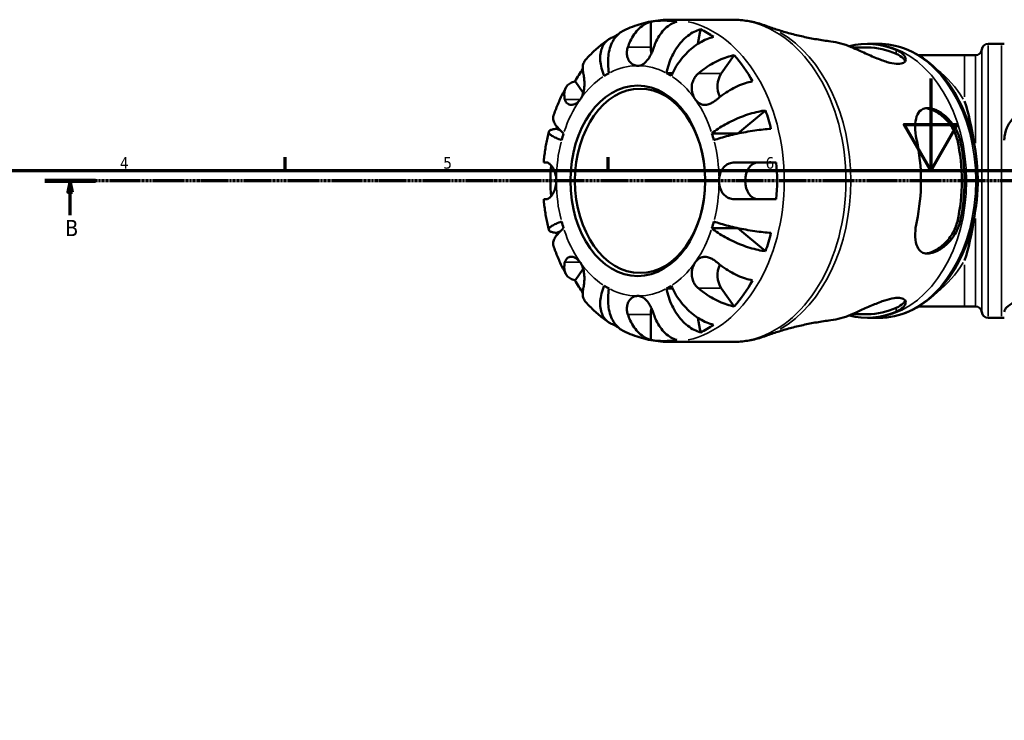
# Model space of a CAD drawing. Header units: millimetres. Extents: x 0 to 908, y 0 to 907.
# Tile 5 of 12: x 223 to 436, y 455 to 607. Entities that reach past the tile are written whole.
import ezdxf

# ---------------------------------------------------------------- set-up
doc = ezdxf.new("R2010")
doc.units = ezdxf.units.MM
doc.linetypes.add('CHAIN', pattern=[0.7087, 0.4724, -0.0591, 0.1181, -0.0591])
for name, color, linetype, lineweight in [('Border (ISO)', 7, 'Continuous', 70), ('Section Line (ISO)', 7, 'CHAIN', 70), ('Visible (ISO)', 7, 'Continuous', 50), ('Visible Narrow (ISO)', 7, 'Continuous', 35)]:
    doc.layers.add(name, color=color, linetype=linetype, lineweight=lineweight)
doc.styles.add('Label Text (ISO)', font='tahoma.ttf')
doc.styles.add('Note Text (ISO)', font='tahoma.ttf')

# ---------------------------------------------------------------- blocks, each defined once
blk = doc.blocks.new('Borders Default Border')
at = {"layer": 'Border (ISO)'}
for p, q in [((280.33, 574), (280.33, 576.9)), ((350.42, 574), (350.42, 576.9))]:
    blk.add_line(p, q, dxfattribs=at)
at = {"layer": 'Border (ISO)', "flags": 128}
for points in [[(420.5, 594), (420.5, 574), (414.73, 584), (426.27, 584), (420.5, 574)], [(20, 20), (20, 574), (821, 574), (821, 20), (20, 20)]]:
    blk.add_lwpolyline(points, dxfattribs=at)
at = {"layer": 'Border (ISO)', "color": 232, "true_color": 0xca0064, "char_height": 2.5, "attachment_point": 7, "style": 'Note Text (ISO)'}
for s, insert in [('4', (244.42, 574.4)), ('5', (314.64, 574.35)), ('6', (384.66, 574.35))]:
    blk.add_mtext(s, dxfattribs=dict(at, insert=insert))
blk = doc.blocks.new('2dTransSection0')
at = {"layer": 'Section Line (ISO)', "linetype": 'CHAIN'}
blk.add_line((655.22, 571.75), (228.07, 571.75), dxfattribs=at)
at = {"layer": 'Section Line (ISO)', "linetype": 'Continuous', "lineweight": 140}
blk.add_line((239.12, 571.75), (228.07, 571.75), dxfattribs=at)
at = {"layer": 'Section Line (ISO)', "linetype": 'Continuous'}
for p, q in [((233.6, 571.75), (233.1, 569.25)), ((233.6, 569.25), (233.6, 571.75)), ((234.1, 569.25), (233.6, 571.75)), ((233.1, 569.25), (234.1, 569.25)), ((233.6, 564.3), (233.6, 569.25))]:
    blk.add_line(p, q, dxfattribs=at)
at = {"layer": 'Section Line (ISO)', "linetype": 'Continuous', "flags": 128}
blk.add_lwpolyline([(234.1, 569.25), (233.6, 571.75), (233.1, 569.25), (234.1, 569.25)], dxfattribs=at)
at = {"layer": 'Section Line (ISO)'}
blk.add_solid([(234.1, 569.25), (233.6, 571.75), (233.1, 569.25), (234.1, 569.25)], dxfattribs=at)
at = {"layer": 'Section Line (ISO)', "insert": (232.53, 559.75), "char_height": 3.5, "attachment_point": 7, "style": 'Label Text (ISO)'}
blk.add_mtext('B', dxfattribs=at)

msp = doc.modelspace()

# ---------------------------------------------------------------- linework, layer by layer
at = {"layer": 'Visible (ISO)'}
for p, q in [((359.703, 600.747), (359.703, 606.314)), ((377.34, 606.747), (363.946, 606.747)), ((369.932, 601.489), (370.512, 604.664)), ((351.856, 602.669), (351.716, 603.003)), ((409.275, 601.497), (407.252, 601.497)), ((432.995, 601.497), (435.855, 601.497)), ((375.031, 595.081), (377.815, 599.018)), ((406.8, 600.697), (403.46, 600.697)), ((427.846, 599.047), (417.822, 599.047)), ((427.846, 599.047), (430.217, 599.047)), ((363.113, 595.138), (364.431, 595.138)), ((345.028, 590.844), (343.248, 593.361)), ((378.638, 582.048), (384.633, 587.042)), ((339.97, 582.772), (339.256, 583.033)), ((372.982, 582.048), (378.638, 582.048)), ((339.256, 560.46), (339.97, 560.721)), ((372.982, 561.446), (378.638, 561.446)), ((384.633, 556.452), (378.638, 561.446)), ((343.248, 550.132), (345.028, 552.65)), ((363.113, 548.356), (364.431, 548.356)), ((377.815, 544.476), (375.031, 548.412)), ((417.822, 544.447), (427.846, 544.447)), ((427.846, 544.447), (430.217, 544.447)), ((359.703, 537.18), (359.703, 542.747)), ((370.512, 538.83), (369.932, 542.004)), ((406.8, 542.797), (403.46, 542.797)), ((409.275, 541.997), (407.252, 541.997)), ((432.995, 541.997), (435.855, 541.997)), ((351.716, 540.49), (351.856, 540.825)), ((377.34, 536.747), (363.946, 536.747))]:
    msp.add_line(p, q, dxfattribs=at)
for centre, radius, start, end in [((432.995, 600.097), 1.4, 90, 172.81924), ((435.855, 767.553), 166.056, 270, 270.22082), ((430.217, 600.447), 1.4, 270, 352.81924), ((430.217, 543.047), 1.4, 7.18076, 90), ((432.995, 543.397), 1.4, 187.18076, 270), ((435.855, 375.94), 166.056, 89.77918, 90)]:
    msp.add_arc(centre, radius, start, end, dxfattribs=at)
for centre, major_axis, ratio, start_param, end_param in [((362.531, 571.747), (0, 34.798), 0.7071068, 6.1679814, 6.3983892), ((362.531, 571.747), (0, 34.798), 0.7071068, 0.4067527, 0.4550794), ((362.531, 571.747), (0, 34.798), 0.7071068, 5.8281059, 5.9528666), ((396.9, 571.747), (0, 30.397), 0.7071068, 5.9894746, 6.1945619), ((406.8, 571.747), (0, 29.751), 0.7071068, 5.982907, 6.4730093), ((362.531, 600.747), (0, 4), 0.7071068, 1.5707963, 1.9051913), ((362.531, 571.747), (0, -34.798), 0.7071068, 2.2409906, 2.4713984), ((406.8, 571.747), (0, 28.95), 0.7071068, 5.9743257, 6.2831853), ((362.531, 571.747), (0, 34.798), 0.7071068, 0.7978034, 0.9006021), ((356.874, 571.747), (0, 25), 0.7071068, 0.3606936, 0.4247045), ((356.874, 571.747), (0, 25), 0.7071068, 5.8584808, 5.9224917), ((377.031, 592.253), (0, 4), 0.7071068, 0.7853982, 2.180719), ((419.1, 571.747), (0, -27.3), 0.4142136, 1.8803967, 2.2572842), ((362.531, 571.747), (0, -34.798), 0.7071068, 1.9011151, 2.0258757), ((362.531, 571.747), (0, 34.798), 0.7071068, 1.2278555, 1.2404776), ((356.874, 571.747), (0, -25), 0.7071068, 4.2876844, 4.3516954), ((356.874, 571.747), (0, 25), 0.7071068, 5.0730826, 5.1370935), ((362.531, 571.747), (0, 25), 0.7071068, 5.1356423, 5.1370935), ((396.9, 571.747), (0, 30.397), 0.7071068, 4.4186783, 5.0060996), ((406.8, 571.747), (0, -28.95), 0.7071068, 1.2619368, 1.8796559), ((406.8, 571.747), (0, -29.751), 0.7071068, 1.270518, 1.8710746), ((383.037, 571.747), (0, -4), 0.7071068, 3.1415927, 6.2831853), ((362.531, 571.747), (0, -34.798), 0.7071068, 1.4555924, 1.6860003), ((362.531, 571.747), (0, 34.798), 0.7071068, 1.4737379, 1.6678548), ((356.874, 571.747), (0, -25), 0.7071068, 5.0730826, 5.1370935), ((356.874, 571.747), (0, 25), 0.7071068, 4.2876844, 4.3516954), ((419.1, 571.747), (0, -27.3), 0.4142136, 0.8843085, 1.2611959), ((362.531, 571.747), (0, 34.798), 0.7071068, 1.9011151, 1.9137372), ((362.531, 571.747), (0, 25), 0.7071068, 4.2876844, 4.2891357), ((362.531, 571.747), (0, -34.798), 0.7071068, 1.1157169, 1.2404776), ((377.031, 551.241), (0, 4), 0.7071068, 0.9608737, 2.3561945), ((362.531, 571.747), (0, 34.798), 0.7071068, 2.2409906, 2.3437892), ((362.531, 571.747), (0, -34.798), 0.7071068, 0.6701942, 0.9006021), ((356.874, 571.747), (0, -25), 0.7071068, 5.8584808, 5.9224917), ((356.874, 571.747), (0, -25), 0.7071068, 0.3606936, 0.4247045), ((362.531, 542.747), (0, 4), 0.7071068, 1.2364014, 1.5707963), ((406.8, 571.747), (0, -29.751), 0.7071068, 6.0933614, 6.5834636), ((406.8, 571.747), (0, -28.95), 0.7071068, 0, 0.3088596), ((396.9, 571.747), (0, -30.397), 0.7071068, 0.0886234, 0.2937107), ((362.531, 571.747), (0, 34.798), 0.7071068, 2.6865132, 2.73484), ((362.531, 571.747), (0, -34.798), 0.7071068, 0.3303188, 0.4550794), ((362.531, 571.747), (0, -34.798), 0.7071068, 6.1679814, 6.3983892)]:
    msp.add_ellipse(centre, major_axis=major_axis, ratio=ratio, start_param=start_param, end_param=end_param, dxfattribs=at)
for centre, major_axis in [((356.874, 571.747), (0, 20.7)), ((357.369, 571.747), (0, 20))]:
    msp.add_ellipse(centre, major_axis=major_axis, ratio=0.7071068, dxfattribs=at)
for points, knots in [([(363.946, 606.747), (363.243, 606.747), (362.541, 606.714), (361.144, 606.583), (360.449, 606.485), (359.073, 606.226), (358.392, 606.065), (357.05, 605.683), (356.388, 605.462), (355.09, 604.964), (354.453, 604.687), (353.83, 604.384)], [0, 0, 0, 0, 0.06619271, 0.06619271, 0.13238542, 0.13238542, 0.19857813, 0.19857813, 0.26477084, 0.26477084, 0.33096355, 0.33096355, 0.33096355, 0.33096355]), ([(354.725, 600.747), (354.87, 601.185), (355.045, 601.63), (355.509, 602.616), (355.816, 603.14), (356.434, 604.018), (356.801, 604.453), (357.592, 605.203), (358.016, 605.519), (358.81, 605.985), (359.251, 606.183), (359.703, 606.314)], [-1.06568045, -1.06568045, -1.06568045, -1.06568045, -0.92607912, -0.92607912, -0.73977506, -0.73977506, -0.55452014, -0.55452014, -0.36926522, -0.36926522, -0.18972425, -0.18972425, -0.18972425, -0.18972425]), ([(365.36, 606.314), (364.908, 606.183), (364.466, 605.985), (363.672, 605.519), (363.249, 605.203), (362.458, 604.453), (362.091, 604.018), (361.473, 603.14), (361.166, 602.616), (360.702, 601.63), (360.527, 601.185), (360.381, 600.747)], [0.18972425, 0.18972425, 0.18972425, 0.18972425, 0.36926522, 0.36926522, 0.55452014, 0.55452014, 0.73977506, 0.73977506, 0.92607912, 0.92607912, 1.06568045, 1.06568045, 1.06568045, 1.06568045]), ([(384.751, 605.411), (384.277, 605.586), (383.797, 605.744), (382.828, 606.027), (382.339, 606.152), (381.353, 606.367), (380.856, 606.457), (379.857, 606.602), (379.355, 606.656), (378.349, 606.729), (377.844, 606.747), (377.34, 606.747)], [6.02834279, 6.02834279, 6.02834279, 6.02834279, 6.07931129, 6.07931129, 6.13027979, 6.13027979, 6.1812483, 6.1812483, 6.2322168, 6.2322168, 6.28318531, 6.28318531, 6.28318531, 6.28318531]), ([(384.751, 605.411), (385.562, 605.112), (386.403, 604.823), (388.14, 604.269), (389.036, 604.005), (390.877, 603.509), (391.822, 603.277), (393.753, 602.85), (394.74, 602.655), (396.748, 602.307), (397.769, 602.154), (398.803, 602.024)], [6.02834279, 6.02834279, 6.02834279, 6.02834279, 6.06158662, 6.06158662, 6.09483044, 6.09483044, 6.12807427, 6.12807427, 6.1613181, 6.1613181, 6.19456193, 6.19456193, 6.19456193, 6.19456193]), ([(353.831, 604.384), (353.666, 604.304), (353.509, 604.216), (353, 603.894), (352.632, 603.589), (351.973, 602.864), (351.683, 602.444), (351.221, 601.597), (351.006, 601.092), (350.675, 600.004), (350.56, 599.422), (350.428, 598.313), (350.4, 597.683), (350.449, 596.396), (350.526, 595.74), (350.636, 595.138)], [0.2942421, 0.2942421, 0.2942421, 0.2942421, 0.3698032, 0.3698032, 0.5549844, 0.5549844, 0.7401655, 0.7401655, 0.9258164, 0.9258164, 1.1114673, 1.1114673, 1.2978252, 1.2978252, 1.484183, 1.484183, 1.484183, 1.484183]), ([(363.113, 595.138), (363.223, 595.74), (363.387, 596.396), (363.808, 597.683), (364.066, 598.313), (364.604, 599.422), (364.933, 600.004), (365.661, 601.092), (366.06, 601.597), (366.833, 602.444), (367.277, 602.864), (368.2, 603.589), (368.68, 603.894), (369.558, 604.345), (370.035, 604.536), (370.512, 604.664)], [-1.484183, -1.484183, -1.484183, -1.484183, -1.2978252, -1.2978252, -1.1114673, -1.1114673, -0.9258164, -0.9258164, -0.7401655, -0.7401655, -0.5549844, -0.5549844, -0.3698032, -0.3698032, -0.1897184, -0.1897184, -0.1897184, -0.1897184]), ([(350.522, 602.451), (350.159, 602.201), (349.803, 601.942), (349.105, 601.407), (348.762, 601.132), (348.091, 600.565), (347.762, 600.273), (347.119, 599.676), (346.805, 599.37), (346.189, 598.745), (345.889, 598.425), (345.596, 598.1)], [0.45363177, 0.45363177, 0.45363177, 0.45363177, 0.49605309, 0.49605309, 0.53847441, 0.53847441, 0.58089572, 0.58089572, 0.62331704, 0.62331704, 0.66573836, 0.66573836, 0.66573836, 0.66573836]), ([(349.59, 594.526), (349.367, 595.061), (349.167, 595.646), (348.876, 596.791), (348.786, 597.351), (348.71, 598.339), (348.716, 598.857), (348.842, 599.824), (348.962, 600.274), (349.266, 601.027), (349.477, 601.402), (349.999, 602.047), (350.31, 602.318), (350.938, 602.72), (351.31, 602.89), (351.716, 603.003)], [4.4593823, 4.4593823, 4.4593823, 4.4593823, 4.6457401, 4.6457401, 4.832098, 4.832098, 5.0177489, 5.0177489, 5.2033998, 5.2033998, 5.388581, 5.388581, 5.5737621, 5.5737621, 5.753847, 5.753847, 5.753847, 5.753847]), ([(373.346, 603.003), (372.846, 602.89), (372.332, 602.72), (371.369, 602.318), (370.833, 602.047), (369.773, 601.402), (369.25, 601.027), (368.319, 600.274), (367.824, 599.824), (366.892, 598.857), (366.454, 598.339), (365.708, 597.351), (365.331, 596.791), (364.668, 595.646), (364.381, 595.061), (364.159, 594.526)], [0.1897184, 0.1897184, 0.1897184, 0.1897184, 0.3698032, 0.3698032, 0.5549844, 0.5549844, 0.7401655, 0.7401655, 0.9258164, 0.9258164, 1.1114673, 1.1114673, 1.2978252, 1.2978252, 1.484183, 1.484183, 1.484183, 1.484183]), ([(406.881, 601.498), (406.906, 601.498), (406.93, 601.498), (406.98, 601.497), (407.005, 601.497), (407.054, 601.497), (407.079, 601.497), (407.128, 601.497), (407.153, 601.497), (407.203, 601.497), (407.227, 601.497), (407.252, 601.497)], [6.2793311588, 6.2793311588, 6.2793311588, 6.2793311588, 6.2801019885, 6.2801019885, 6.2808728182, 6.2808728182, 6.2816436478, 6.2816436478, 6.2824144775, 6.2824144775, 6.2831853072, 6.2831853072, 6.2831853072, 6.2831853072]), ([(409.275, 541.997), (411.521, 541.997), (413.765, 542.489), (418.046, 544.401), (420.077, 545.837), (423.748, 549.53), (425.377, 551.809), (428.044, 556.971), (429.077, 559.86), (430.436, 565.942), (430.761, 569.134), (430.673, 575.499), (430.261, 578.671), (428.734, 584.681), (427.62, 587.519), (424.79, 592.566), (423.075, 594.778), (419.215, 598.32), (417.076, 599.66), (413.019, 601.156), (411.147, 601.497), (409.275, 601.497)], [3.1415927, 3.1415927, 3.1415927, 3.1415927, 3.4475488, 3.4475488, 3.7598234, 3.7598234, 4.0812479, 4.0812479, 4.4063081, 4.4063081, 4.7318178, 4.7318178, 5.0572615, 5.0572615, 5.3827747, 5.3827747, 5.7076419, 5.7076419, 6.028128, 6.028128, 6.2831853, 6.2831853, 6.2831853, 6.2831853]), ([(356.874, 596.747), (356.599, 596.747), (356.324, 596.804), (355.753, 597.048), (355.466, 597.255), (354.976, 597.806), (354.781, 598.149), (354.572, 598.815), (354.524, 599.111), (354.509, 599.715), (354.54, 600.018), (354.639, 600.464), (354.678, 600.606), (354.725, 600.747)], [-1.23353913, -1.23353913, -1.23353913, -1.23353913, -1.13051399, -1.13051399, -1.00893628, -1.00893628, -0.88339873, -0.88339873, -0.7930133, -0.7930133, -0.70494949, -0.70494949, -0.66323599, -0.66323599, -0.66323599, -0.66323599]), ([(360.381, 600.747), (360.292, 600.476), (360.191, 600.202), (359.955, 599.631), (359.82, 599.339), (359.497, 598.726), (359.308, 598.415), (358.82, 597.748), (358.514, 597.429), (357.842, 596.952), (357.481, 596.805), (357.032, 596.751), (356.953, 596.747), (356.874, 596.747)], [-1.79555679, -1.79555679, -1.79555679, -1.79555679, -1.71797535, -1.71797535, -1.6341575, -1.6341575, -1.53598677, -1.53598677, -1.40156183, -1.40156183, -1.26293117, -1.26293117, -1.23353913, -1.23353913, -1.23353913, -1.23353913]), ([(370.053, 595.081), (370.417, 595.391), (370.815, 595.706), (371.772, 596.403), (372.341, 596.774), (373.398, 597.394), (373.983, 597.702), (375.149, 598.233), (375.73, 598.456), (376.757, 598.786), (377.297, 598.925), (377.815, 599.018)], [4.90264375, 4.90264375, 4.90264375, 4.90264375, 5.04224508, 5.04224508, 5.22854914, 5.22854914, 5.41380406, 5.41380406, 5.59905898, 5.59905898, 5.77859995, 5.77859995, 5.77859995, 5.77859995]), ([(413.022, 600.167), (413.194, 600.092), (413.356, 600.013), (414.122, 599.605), (414.566, 599.235), (415.061, 598.513), (415.133, 598.162), (414.928, 597.618), (414.704, 597.411), (414.01, 597.165), (413.565, 597.12), (412.446, 597.206), (411.786, 597.345), (410.263, 597.794), (409.402, 598.118), (407.539, 598.883), (406.534, 599.333), (404.725, 600.141), (403.915, 600.502), (403.222, 600.799), (403.188, 600.814), (403.155, 600.828), (403.123, 600.842)], [-2.3069329, -2.3069329, -2.3069329, -2.3069329, -2.2304649, -2.2304649, -1.9222607, -1.9222607, -1.6312133, -1.6312133, -1.3852158, -1.3852158, -1.1540944, -1.1540944, -0.9085765, -0.9085765, -0.6288207, -0.6288207, -0.302145, -0.302145, 0, 0, 0, 0.0144778, 0.0144778, 0.0144778, 0.0144778]), ([(413.022, 599.327), (413.67, 599.035), (414.215, 598.673), (414.742, 598.107), (414.87, 597.917), (414.953, 597.731)], [1.06757005, 1.06757005, 1.06757005, 1.06757005, 1.35612346, 1.35612346, 1.49723968, 1.49723968, 1.49723968, 1.49723968]), ([(345.596, 598.099), (345.557, 598.057), (345.52, 598.013), (345.277, 597.702), (345.127, 597.394), (344.948, 596.774), (344.902, 596.403), (344.932, 595.706), (344.979, 595.391), (345.053, 595.081)], [0.52287673, 0.52287673, 0.52287673, 0.52287673, 0.55452014, 0.55452014, 0.73977506, 0.73977506, 0.92607912, 0.92607912, 1.06568045, 1.06568045, 1.06568045, 1.06568045]), ([(345.053, 595.081), (345.07, 595.012), (345.086, 594.94), (345.145, 594.65), (345.184, 594.413), (345.247, 593.895), (345.27, 593.617), (345.297, 592.937), (345.291, 592.532), (345.21, 591.618), (345.119, 591.118), (344.824, 590.195), (344.624, 589.778), (344.374, 589.424)], [-1.82874471, -1.82874471, -1.82874471, -1.82874471, -1.79958438, -1.79958438, -1.71633236, -1.71633236, -1.63252989, -1.63252989, -1.52142285, -1.52142285, -1.38399167, -1.38399167, -1.2487375, -1.2487375, -1.2487375, -1.2487375]), ([(369.374, 589.424), (369.36, 589.445), (369.346, 589.466), (369.093, 589.839), (368.901, 590.251), (368.654, 591.111), (368.592, 591.548), (368.602, 592.426), (368.674, 592.86), (368.915, 593.571), (369.049, 593.853), (369.377, 594.375), (369.567, 594.613), (369.868, 594.917), (369.959, 595.001), (370.053, 595.081)], [1.24316035, 1.24316035, 1.24316035, 1.24316035, 1.25096473, 1.25096473, 1.3830783, 1.3830783, 1.50375432, 1.50375432, 1.62247363, 1.62247363, 1.70726643, 1.70726643, 1.79028618, 1.79028618, 1.82426061, 1.82426061, 1.82426061, 1.82426061]), ([(341.053, 589.424), (340.979, 589.734), (340.932, 590.049), (340.902, 590.746), (340.948, 591.117), (341.127, 591.738), (341.277, 592.045), (341.692, 592.576), (341.958, 592.799), (342.519, 593.129), (342.861, 593.268), (343.248, 593.361)], [4.90264375, 4.90264375, 4.90264375, 4.90264375, 5.04224508, 5.04224508, 5.22854914, 5.22854914, 5.41380406, 5.41380406, 5.59905898, 5.59905898, 5.77859995, 5.77859995, 5.77859995, 5.77859995]), ([(381.815, 593.361), (381.297, 593.268), (380.757, 593.129), (379.73, 592.799), (379.149, 592.576), (377.983, 592.045), (377.398, 591.738), (376.341, 591.117), (375.772, 590.746), (374.815, 590.049), (374.417, 589.734), (374.053, 589.424)], [0.18972425, 0.18972425, 0.18972425, 0.18972425, 0.36926522, 0.36926522, 0.55452014, 0.55452014, 0.73977506, 0.73977506, 0.92607912, 0.92607912, 1.06568045, 1.06568045, 1.06568045, 1.06568045]), ([(341.264, 591.977), (341.049, 591.588), (340.84, 591.193), (340.438, 590.397), (340.243, 589.994), (339.869, 589.181), (339.688, 588.771), (339.342, 587.944), (339.175, 587.527), (338.857, 586.686), (338.704, 586.263), (338.559, 585.836)], [0.90744914, 0.90744914, 0.90744914, 0.90744914, 0.95023307, 0.95023307, 0.993017, 0.993017, 1.03580094, 1.03580094, 1.07858487, 1.07858487, 1.1213688, 1.1213688, 1.1213688, 1.1213688]), ([(344.374, 589.424), (344.36, 589.404), (344.345, 589.384), (344.081, 589.026), (343.789, 588.756), (343.19, 588.393), (342.892, 588.291), (342.322, 588.233), (342.057, 588.276), (341.662, 588.464), (341.519, 588.575), (341.283, 588.85), (341.19, 589.011), (341.095, 589.267), (341.072, 589.344), (341.053, 589.424)], [-1.2487375, -1.2487375, -1.2487375, -1.2487375, -1.24093312, -1.24093312, -1.10881955, -1.10881955, -0.98814353, -0.98814353, -0.86942423, -0.86942423, -0.78463142, -0.78463142, -0.70161167, -0.70161167, -0.66763725, -0.66763725, -0.66763725, -0.66763725]), ([(374.053, 589.424), (373.972, 589.355), (373.889, 589.288), (373.567, 589.038), (373.322, 588.873), (372.82, 588.593), (372.567, 588.48), (371.979, 588.291), (371.652, 588.242), (370.945, 588.271), (370.581, 588.384), (369.918, 588.787), (369.624, 589.071), (369.374, 589.424)], [0.66315315, 0.66315315, 0.66315315, 0.66315315, 0.69231347, 0.69231347, 0.7755655, 0.7755655, 0.85936796, 0.85936796, 0.970475, 0.970475, 1.10790619, 1.10790619, 1.24316035, 1.24316035, 1.24316035, 1.24316035]), ([(372.982, 582.048), (373.36, 582.363), (373.817, 582.708), (374.812, 583.382), (375.352, 583.712), (376.385, 584.294), (376.974, 584.599), (378.187, 585.169), (378.812, 585.434), (379.962, 585.878), (380.594, 586.098), (381.841, 586.478), (382.457, 586.638), (383.536, 586.875), (384.1, 586.975), (384.633, 587.042)], [4.4593823, 4.4593823, 4.4593823, 4.4593823, 4.6457402, 4.6457402, 4.832098, 4.832098, 5.0177489, 5.0177489, 5.2033998, 5.2033998, 5.388581, 5.388581, 5.5737621, 5.5737621, 5.753847, 5.753847, 5.753847, 5.753847]), ([(417.473, 580.547), (417.461, 580.605), (417.449, 580.664), (417.237, 581.708), (417.138, 582.659), (417.144, 584.357), (417.244, 585.106), (417.661, 586.32), (417.969, 586.797), (418.692, 587.327), (419.033, 587.466), (419.766, 587.567), (420.136, 587.552), (420.98, 587.385), (421.45, 587.218), (422.596, 586.649), (423.264, 586.186), (424.632, 584.947), (425.304, 584.128), (426.326, 582.386), (426.692, 581.477), (426.896, 580.547)], [-2.5904724, -2.5904724, -2.5904724, -2.5904724, -2.5721143, -2.5721143, -2.2622379, -2.2622379, -1.9620248, -1.9620248, -1.6753987, -1.6753987, -1.4841096, -1.4841096, -1.3206171, -1.3206171, -1.1359864, -1.1359864, -0.8768664, -0.8768664, -0.5629072, -0.5629072, -0.2710571, -0.2710571, -0.2710571, -0.2710571]), ([(419.436, 587.521), (419.959, 587.459), (420.538, 587.291), (421.87, 586.675), (422.623, 586.161), (423.965, 584.961), (424.64, 584.171), (425.706, 582.423), (426.095, 581.463), (426.302, 580.547)], [0.0589558, 0.0589558, 0.0589558, 0.0589558, 0.2660404, 0.2660404, 0.5320808, 0.5320808, 0.8206342, 0.8206342, 1.1091877, 1.1091877, 1.1091877, 1.1091877]), ([(436.495, 580.547), (436.495, 580.835), (436.513, 581.122), (436.653, 582.254), (436.911, 583.068), (437.756, 584.672), (438.389, 585.437), (439.785, 586.535), (440.491, 586.922), (441.873, 587.387), (442.512, 587.508), (443.818, 587.57), (444.466, 587.509), (445.893, 587.174), (446.637, 586.851), (448.135, 585.882), (448.837, 585.175), (449.872, 583.578), (450.223, 582.7), (450.459, 581.365), (450.495, 580.958), (450.495, 580.547)], [-2.4603412, -2.4603412, -2.4603412, -2.4603412, -2.3695304, -2.3695304, -2.0992301, -2.0992301, -1.7862081, -1.7862081, -1.5382816, -1.5382816, -1.3420499, -1.3420499, -1.1446432, -1.1446432, -0.8921299, -0.8921299, -0.5728188, -0.5728188, -0.270459, -0.270459, -0.1410081, -0.1410081, -0.1410081, -0.1410081]), ([(338.559, 585.836), (338.539, 585.777), (338.523, 585.716), (338.469, 585.434), (338.48, 585.169), (338.635, 584.599), (338.779, 584.294), (339.142, 583.712), (339.395, 583.382), (340.019, 582.708), (340.389, 582.363), (340.767, 582.048)], [0.68983759, 0.68983759, 0.68983759, 0.68983759, 0.7401655, 0.7401655, 0.92581641, 0.92581641, 1.11146732, 1.11146732, 1.29782516, 1.29782516, 1.484183, 1.484183, 1.484183, 1.484183]), ([(337.551, 582.399), (337.443, 581.964), (337.343, 581.527), (337.155, 580.649), (337.067, 580.208), (336.906, 579.323), (336.833, 578.879), (336.699, 577.988), (336.638, 577.541), (336.531, 576.645), (336.485, 576.197), (336.445, 575.747)], [1.23441769, 1.23441769, 1.23441769, 1.23441769, 1.27670532, 1.27670532, 1.31899294, 1.31899294, 1.36128056, 1.36128056, 1.40356819, 1.40356819, 1.44585581, 1.44585581, 1.44585581, 1.44585581]), ([(340.334, 580.57), (339.909, 580.725), (339.488, 580.895), (338.764, 581.228), (338.462, 581.391), (338.012, 581.678), (337.823, 581.828), (337.584, 582.11), (337.534, 582.24), (337.552, 582.459), (337.622, 582.568), (337.9, 582.755), (338.109, 582.834), (338.584, 582.951), (338.892, 583), (339.256, 583.033)], [4.4593823, 4.4593823, 4.4593823, 4.4593823, 4.6457401, 4.6457401, 4.832098, 4.832098, 5.0177489, 5.0177489, 5.2033998, 5.2033998, 5.388581, 5.388581, 5.5737621, 5.5737621, 5.753847, 5.753847, 5.753847, 5.753847]), ([(385.807, 583.033), (385.264, 583), (384.686, 582.951), (383.571, 582.834), (382.932, 582.755), (381.628, 582.568), (380.964, 582.459), (379.747, 582.24), (379.083, 582.11), (377.785, 581.828), (377.151, 581.678), (376.032, 581.391), (375.443, 581.228), (374.347, 580.895), (373.84, 580.725), (373.415, 580.57)], [0.1897184, 0.1897184, 0.1897184, 0.1897184, 0.3698032, 0.3698032, 0.5549844, 0.5549844, 0.7401655, 0.7401655, 0.9258164, 0.9258164, 1.1114673, 1.1114673, 1.2978252, 1.2978252, 1.484183, 1.484183, 1.484183, 1.484183]), ([(336.445, 575.747), (336.445, 575.747), (336.445, 575.747), (336.446, 575.747), (336.509, 575.747), (336.743, 575.747), (336.882, 575.747), (337.047, 575.747)], [0.73766912, 0.73766912, 0.73766912, 0.73766912, 0.73977506, 0.73977506, 0.92607912, 0.92607912, 1.06568045, 1.06568045, 1.06568045, 1.06568045]), ([(337.047, 575.747), (337.085, 575.747), (337.124, 575.743), (337.251, 575.719), (337.343, 575.685), (337.541, 575.578), (337.646, 575.504), (337.915, 575.271), (338.079, 575.09), (338.46, 574.559), (338.667, 574.179), (339.003, 573.294), (339.123, 572.794), (339.189, 572.099), (339.197, 571.923), (339.197, 571.747)], [-1.83961458, -1.83961458, -1.83961458, -1.83961458, -1.8090867, -1.8090867, -1.74529866, -1.74529866, -1.67881488, -1.67881488, -1.58107288, -1.58107288, -1.44461603, -1.44461603, -1.30173042, -1.30173042, -1.25354388, -1.25354388, -1.25354388, -1.25354388]), ([(374.552, 571.747), (374.552, 572.162), (374.597, 572.575), (374.788, 573.394), (374.94, 573.792), (375.385, 574.554), (375.692, 574.896), (376.275, 575.305), (376.503, 575.426), (376.926, 575.586), (377.113, 575.639), (377.506, 575.715), (377.711, 575.738), (377.965, 575.746), (378.012, 575.747), (378.059, 575.747)], [-1.23210424, -1.23210424, -1.23210424, -1.23210424, -1.12258365, -1.12258365, -1.00506647, -1.00506647, -0.8698954, -0.8698954, -0.79324936, -0.79324936, -0.73621142, -0.73621142, -0.67692414, -0.67692414, -0.66354911, -0.66354911, -0.66354911, -0.66354911]), ([(378.059, 575.747), (378.514, 575.747), (379.004, 575.747), (380.165, 575.747), (380.843, 575.747), (382.082, 575.747), (382.756, 575.747), (384.078, 575.747), (384.724, 575.747), (385.848, 575.747), (386.429, 575.747), (386.974, 575.747)], [4.90264375, 4.90264375, 4.90264375, 4.90264375, 5.04224508, 5.04224508, 5.22854914, 5.22854914, 5.41380406, 5.41380406, 5.59905898, 5.59905898, 5.77859995, 5.77859995, 5.77859995, 5.77859995]), ([(339.197, 571.747), (339.197, 571.42), (339.168, 571.094), (339.036, 570.334), (338.908, 569.915), (338.563, 569.109), (338.34, 568.742), (337.964, 568.276), (337.819, 568.132), (337.575, 567.938), (337.475, 567.875), (337.283, 567.785), (337.192, 567.758), (337.087, 567.748), (337.067, 567.747), (337.047, 567.747)], [-1.25354388, -1.25354388, -1.25354388, -1.25354388, -1.16411235, -1.16411235, -1.04002634, -1.04002634, -0.89995743, -0.89995743, -0.81333885, -0.81333885, -0.74949694, -0.74949694, -0.68469889, -0.68469889, -0.66901414, -0.66901414, -0.66901414, -0.66901414]), ([(378.059, 567.747), (377.88, 567.747), (377.703, 567.758), (377.337, 567.806), (377.149, 567.846), (376.754, 567.965), (376.55, 568.049), (376.039, 568.328), (375.759, 568.554), (375.228, 569.161), (375.004, 569.557), (374.673, 570.47), (374.579, 570.985), (374.554, 571.589), (374.552, 571.668), (374.552, 571.747)], [-1.79312501, -1.79312501, -1.79312501, -1.79312501, -1.74379066, -1.74379066, -1.68944276, -1.68944276, -1.62534021, -1.62534021, -1.51955336, -1.51955336, -1.39124975, -1.39124975, -1.25290309, -1.25290309, -1.23210424, -1.23210424, -1.23210424, -1.23210424]), ([(337.047, 567.747), (336.882, 567.747), (336.743, 567.747), (336.509, 567.747), (336.446, 567.747), (336.445, 567.747), (336.445, 567.747), (336.445, 567.747)], [4.90264375, 4.90264375, 4.90264375, 4.90264375, 5.04224508, 5.04224508, 5.22854914, 5.22854914, 5.23065508, 5.23065508, 5.23065508, 5.23065508]), ([(336.445, 567.747), (336.485, 567.297), (336.531, 566.848), (336.638, 565.953), (336.699, 565.506), (336.833, 564.615), (336.906, 564.171), (337.067, 563.286), (337.155, 562.845), (337.343, 561.967), (337.443, 561.53), (337.551, 561.095)], [1.69573684, 1.69573684, 1.69573684, 1.69573684, 1.73802447, 1.73802447, 1.78031209, 1.78031209, 1.82259971, 1.82259971, 1.86488734, 1.86488734, 1.90717496, 1.90717496, 1.90717496, 1.90717496]), ([(386.974, 567.747), (386.429, 567.747), (385.848, 567.747), (384.724, 567.747), (384.078, 567.747), (382.756, 567.747), (382.082, 567.747), (380.843, 567.747), (380.165, 567.747), (379.004, 567.747), (378.514, 567.747), (378.059, 567.747)], [0.18972425, 0.18972425, 0.18972425, 0.18972425, 0.36926522, 0.36926522, 0.55452014, 0.55452014, 0.73977506, 0.73977506, 0.92607912, 0.92607912, 1.06568045, 1.06568045, 1.06568045, 1.06568045]), ([(339.256, 560.46), (338.892, 560.493), (338.584, 560.543), (338.109, 560.659), (337.9, 560.738), (337.622, 560.926), (337.552, 561.034), (337.534, 561.253), (337.584, 561.384), (337.823, 561.665), (338.012, 561.816), (338.462, 562.103), (338.764, 562.266), (339.488, 562.598), (339.909, 562.768), (340.334, 562.924)], [0.1897184, 0.1897184, 0.1897184, 0.1897184, 0.3698032, 0.3698032, 0.5549844, 0.5549844, 0.7401655, 0.7401655, 0.9258164, 0.9258164, 1.1114673, 1.1114673, 1.2978252, 1.2978252, 1.484183, 1.484183, 1.484183, 1.484183]), ([(373.415, 562.924), (373.84, 562.768), (374.347, 562.598), (375.443, 562.266), (376.032, 562.103), (377.151, 561.816), (377.785, 561.665), (379.083, 561.384), (379.747, 561.253), (380.964, 561.034), (381.628, 560.926), (382.932, 560.738), (383.571, 560.659), (384.686, 560.543), (385.264, 560.493), (385.807, 560.46)], [4.4593823, 4.4593823, 4.4593823, 4.4593823, 4.6457402, 4.6457402, 4.832098, 4.832098, 5.0177489, 5.0177489, 5.2033998, 5.2033998, 5.388581, 5.388581, 5.5737621, 5.5737621, 5.753847, 5.753847, 5.753847, 5.753847]), ([(426.896, 562.947), (426.878, 562.865), (426.859, 562.783), (426.595, 561.73), (426.176, 560.788), (425.12, 559.14), (424.505, 558.424), (423.2, 557.258), (422.519, 556.795), (421.369, 556.244), (420.907, 556.088), (420.074, 555.936), (419.707, 555.928), (418.976, 556.045), (418.635, 556.195), (417.932, 556.746), (417.636, 557.225), (417.214, 558.503), (417.121, 559.345), (417.164, 561.101), (417.271, 561.988), (417.467, 562.917), (417.47, 562.932), (417.473, 562.947)], [-2.5741001, -2.5741001, -2.5741001, -2.5741001, -2.5483715, -2.5483715, -2.2426071, -2.2426071, -1.9612152, -1.9612152, -1.6982018, -1.6982018, -1.5161424, -1.5161424, -1.3525159, -1.3525159, -1.1582305, -1.1582305, -0.8761851, -0.8761851, -0.5470765, -0.5470765, -0.2606297, -0.2606297, -0.2559865, -0.2559865, -0.2559865, -0.2559865]), ([(426.302, 562.947), (426.095, 562.03), (425.706, 561.071), (424.64, 559.323), (423.965, 558.533), (422.623, 557.333), (421.87, 556.819), (420.538, 556.202), (419.959, 556.034), (419.436, 555.973)], [1.0675701, 1.0675701, 1.0675701, 1.0675701, 1.3561235, 1.3561235, 1.6446769, 1.6446769, 1.9107173, 1.9107173, 2.1178019, 2.1178019, 2.1178019, 2.1178019]), ([(340.767, 561.446), (340.389, 561.13), (340.019, 560.786), (339.395, 560.111), (339.142, 559.781), (338.779, 559.2), (338.635, 558.894), (338.48, 558.325), (338.469, 558.06), (338.523, 557.777), (338.539, 557.717), (338.559, 557.658)], [4.45938231, 4.45938231, 4.45938231, 4.45938231, 4.64574015, 4.64574015, 4.83209799, 4.83209799, 5.0177489, 5.0177489, 5.20339981, 5.20339981, 5.25372772, 5.25372772, 5.25372772, 5.25372772]), ([(384.633, 556.452), (384.1, 556.519), (383.536, 556.619), (382.457, 556.856), (381.841, 557.015), (380.594, 557.395), (379.962, 557.616), (378.812, 558.06), (378.187, 558.325), (376.974, 558.894), (376.385, 559.2), (375.352, 559.781), (374.812, 560.111), (373.817, 560.786), (373.36, 561.13), (372.982, 561.446)], [0.1897184, 0.1897184, 0.1897184, 0.1897184, 0.3698032, 0.3698032, 0.5549844, 0.5549844, 0.7401655, 0.7401655, 0.9258164, 0.9258164, 1.1114673, 1.1114673, 1.2978252, 1.2978252, 1.484183, 1.484183, 1.484183, 1.484183]), ([(338.559, 557.657), (338.704, 557.231), (338.857, 556.807), (339.175, 555.967), (339.342, 555.55), (339.688, 554.722), (339.869, 554.312), (340.243, 553.5), (340.438, 553.097), (340.84, 552.3), (341.049, 551.906), (341.264, 551.516)], [2.02022386, 2.02022386, 2.02022386, 2.02022386, 2.06300779, 2.06300779, 2.10579172, 2.10579172, 2.14857565, 2.14857565, 2.19135958, 2.19135958, 2.23414351, 2.23414351, 2.23414351, 2.23414351]), ([(343.248, 550.132), (342.861, 550.225), (342.519, 550.365), (341.958, 550.695), (341.692, 550.918), (341.277, 551.449), (341.127, 551.756), (340.948, 552.377), (340.902, 552.747), (340.932, 553.445), (340.979, 553.759), (341.053, 554.069)], [0.18972425, 0.18972425, 0.18972425, 0.18972425, 0.36926522, 0.36926522, 0.55452014, 0.55452014, 0.73977506, 0.73977506, 0.92607912, 0.92607912, 1.06568045, 1.06568045, 1.06568045, 1.06568045]), ([(341.053, 554.069), (341.07, 554.138), (341.089, 554.205), (341.177, 554.455), (341.267, 554.62), (341.498, 554.9), (341.638, 555.013), (342.012, 555.202), (342.257, 555.252), (342.843, 555.222), (343.185, 555.11), (343.829, 554.707), (344.125, 554.423), (344.374, 554.069)], [0.66315315, 0.66315315, 0.66315315, 0.66315315, 0.69231347, 0.69231347, 0.7755655, 0.7755655, 0.85936796, 0.85936796, 0.970475, 0.970475, 1.10790619, 1.10790619, 1.24316035, 1.24316035, 1.24316035, 1.24316035]), ([(344.374, 554.069), (344.389, 554.049), (344.403, 554.028), (344.656, 553.654), (344.846, 553.243), (345.112, 552.382), (345.195, 551.946), (345.288, 551.067), (345.298, 550.634), (345.273, 549.923), (345.251, 549.641), (345.19, 549.118), (345.151, 548.881), (345.091, 548.577), (345.072, 548.492), (345.053, 548.412)], [1.24316035, 1.24316035, 1.24316035, 1.24316035, 1.25096473, 1.25096473, 1.3830783, 1.3830783, 1.50375432, 1.50375432, 1.62247363, 1.62247363, 1.70726643, 1.70726643, 1.79028618, 1.79028618, 1.82426061, 1.82426061, 1.82426061, 1.82426061]), ([(370.053, 548.412), (369.972, 548.481), (369.893, 548.554), (369.599, 548.843), (369.405, 549.081), (369.072, 549.599), (368.935, 549.877), (368.694, 550.557), (368.618, 550.961), (368.579, 551.876), (368.647, 552.375), (368.922, 553.299), (369.125, 553.716), (369.374, 554.069)], [-1.82874471, -1.82874471, -1.82874471, -1.82874471, -1.79958438, -1.79958438, -1.71633236, -1.71633236, -1.63252989, -1.63252989, -1.52142285, -1.52142285, -1.38399167, -1.38399167, -1.2487375, -1.2487375, -1.2487375, -1.2487375]), ([(369.374, 554.069), (369.389, 554.09), (369.403, 554.11), (369.668, 554.468), (369.958, 554.738), (370.576, 555.1), (370.895, 555.203), (371.568, 555.261), (371.915, 555.218), (372.526, 555.03), (372.781, 554.919), (373.284, 554.644), (373.528, 554.482), (373.863, 554.227), (373.959, 554.149), (374.053, 554.069)], [-1.2487375, -1.2487375, -1.2487375, -1.2487375, -1.24093312, -1.24093312, -1.10881955, -1.10881955, -0.98814353, -0.98814353, -0.86942423, -0.86942423, -0.78463142, -0.78463142, -0.70161167, -0.70161167, -0.66763725, -0.66763725, -0.66763725, -0.66763725]), ([(374.053, 554.069), (374.417, 553.759), (374.815, 553.445), (375.772, 552.747), (376.341, 552.377), (377.398, 551.756), (377.983, 551.449), (379.149, 550.918), (379.73, 550.695), (380.757, 550.365), (381.297, 550.225), (381.815, 550.132)], [4.90264375, 4.90264375, 4.90264375, 4.90264375, 5.04224508, 5.04224508, 5.22854914, 5.22854914, 5.41380406, 5.41380406, 5.59905898, 5.59905898, 5.77859995, 5.77859995, 5.77859995, 5.77859995]), ([(345.053, 548.412), (344.979, 548.102), (344.932, 547.788), (344.902, 547.09), (344.948, 546.72), (345.127, 546.099), (345.277, 545.792), (345.52, 545.481), (345.557, 545.437), (345.596, 545.394)], [4.90264375, 4.90264375, 4.90264375, 4.90264375, 5.04224508, 5.04224508, 5.22854914, 5.22854914, 5.41380406, 5.41380406, 5.44544747, 5.44544747, 5.44544747, 5.44544747]), ([(351.716, 540.49), (351.31, 540.603), (350.938, 540.774), (350.31, 541.176), (349.999, 541.447), (349.477, 542.092), (349.266, 542.466), (348.962, 543.22), (348.842, 543.669), (348.716, 544.637), (348.71, 545.155), (348.786, 546.143), (348.876, 546.703), (349.167, 547.848), (349.367, 548.433), (349.59, 548.968)], [0.1897184, 0.1897184, 0.1897184, 0.1897184, 0.3698032, 0.3698032, 0.5549844, 0.5549844, 0.7401655, 0.7401655, 0.9258164, 0.9258164, 1.1114673, 1.1114673, 1.2978252, 1.2978252, 1.484183, 1.484183, 1.484183, 1.484183]), ([(350.636, 548.356), (350.526, 547.754), (350.449, 547.097), (350.4, 545.811), (350.428, 545.181), (350.56, 544.071), (350.675, 543.489), (351.006, 542.402), (351.221, 541.897), (351.683, 541.05), (351.973, 540.63), (352.632, 539.905), (353, 539.6), (353.509, 539.278), (353.666, 539.19), (353.831, 539.11)], [-1.484183, -1.484183, -1.484183, -1.484183, -1.2978252, -1.2978252, -1.1114673, -1.1114673, -0.9258164, -0.9258164, -0.7401655, -0.7401655, -0.5549844, -0.5549844, -0.3698032, -0.3698032, -0.2942421, -0.2942421, -0.2942421, -0.2942421]), ([(370.512, 538.83), (370.035, 538.957), (369.558, 539.148), (368.68, 539.6), (368.2, 539.905), (367.277, 540.63), (366.833, 541.05), (366.06, 541.897), (365.661, 542.402), (364.933, 543.489), (364.604, 544.071), (364.066, 545.181), (363.808, 545.811), (363.387, 547.097), (363.223, 547.754), (363.113, 548.356)], [0.1897184, 0.1897184, 0.1897184, 0.1897184, 0.3698032, 0.3698032, 0.5549844, 0.5549844, 0.7401655, 0.7401655, 0.9258164, 0.9258164, 1.1114673, 1.1114673, 1.2978252, 1.2978252, 1.484183, 1.484183, 1.484183, 1.484183]), ([(364.159, 548.968), (364.381, 548.433), (364.668, 547.848), (365.331, 546.703), (365.708, 546.143), (366.454, 545.155), (366.892, 544.637), (367.824, 543.669), (368.319, 543.22), (369.25, 542.466), (369.773, 542.092), (370.833, 541.447), (371.369, 541.176), (372.332, 540.774), (372.846, 540.603), (373.346, 540.49)], [4.4593823, 4.4593823, 4.4593823, 4.4593823, 4.6457401, 4.6457401, 4.832098, 4.832098, 5.0177489, 5.0177489, 5.2033998, 5.2033998, 5.388581, 5.388581, 5.5737621, 5.5737621, 5.753847, 5.753847, 5.753847, 5.753847]), ([(377.815, 544.476), (377.297, 544.568), (376.757, 544.708), (375.73, 545.038), (375.149, 545.261), (373.983, 545.792), (373.398, 546.099), (372.341, 546.72), (371.772, 547.09), (370.815, 547.788), (370.417, 548.102), (370.053, 548.412)], [0.18972425, 0.18972425, 0.18972425, 0.18972425, 0.36926522, 0.36926522, 0.55452014, 0.55452014, 0.73977506, 0.73977506, 0.92607912, 0.92607912, 1.06568045, 1.06568045, 1.06568045, 1.06568045]), ([(345.596, 545.394), (345.889, 545.068), (346.189, 544.749), (346.805, 544.123), (347.119, 543.817), (347.762, 543.22), (348.091, 542.929), (348.762, 542.362), (349.105, 542.086), (349.803, 541.552), (350.159, 541.293), (350.522, 541.043)], [2.4758543, 2.4758543, 2.4758543, 2.4758543, 2.51827561, 2.51827561, 2.56069693, 2.56069693, 2.60311825, 2.60311825, 2.64553956, 2.64553956, 2.68796088, 2.68796088, 2.68796088, 2.68796088]), ([(354.725, 542.747), (354.635, 543.018), (354.573, 543.292), (354.506, 543.863), (354.507, 544.155), (354.589, 544.768), (354.682, 545.079), (355.008, 545.746), (355.273, 546.065), (355.905, 546.542), (356.268, 546.689), (356.717, 546.742), (356.796, 546.747), (356.874, 546.747)], [-1.79555679, -1.79555679, -1.79555679, -1.79555679, -1.71797535, -1.71797535, -1.6341575, -1.6341575, -1.53598677, -1.53598677, -1.40156183, -1.40156183, -1.26293117, -1.26293117, -1.23353913, -1.23353913, -1.23353913, -1.23353913]), ([(356.874, 546.747), (357.15, 546.747), (357.424, 546.69), (358.003, 546.445), (358.3, 546.239), (358.869, 545.687), (359.132, 545.345), (359.548, 544.679), (359.706, 544.383), (359.993, 543.779), (360.119, 543.475), (360.285, 543.03), (360.335, 542.888), (360.381, 542.747)], [-1.23353913, -1.23353913, -1.23353913, -1.23353913, -1.13051399, -1.13051399, -1.00893628, -1.00893628, -0.88339873, -0.88339873, -0.7930133, -0.7930133, -0.70494949, -0.70494949, -0.66323599, -0.66323599, -0.66323599, -0.66323599]), ([(403.123, 542.652), (403.155, 542.666), (403.188, 542.68), (403.222, 542.694), (403.676, 542.889), (404.18, 543.111), (405.528, 543.71), (406.41, 544.109), (408.197, 544.886), (409.105, 545.265), (410.721, 545.844), (411.433, 546.061), (412.708, 546.323), (413.256, 546.372), (414.174, 546.299), (414.521, 546.176), (415.032, 545.765), (415.126, 545.45), (414.957, 544.746), (414.665, 544.353), (413.873, 543.752), (413.483, 543.528), (413.022, 543.327)], [-0.0144843, -0.0144843, -0.0144843, -0.0144843, 0, 0, 0, 0.1977541, 0.1977541, 0.4944647, 0.4944647, 0.7857631, 0.7857631, 1.0291105, 1.0291105, 1.2605868, 1.2605868, 1.4957566, 1.4957566, 1.7870718, 1.7870718, 2.1012552, 2.1012552, 2.3065328, 2.3065328, 2.3065328, 2.3065328]), ([(414.953, 545.762), (414.87, 545.577), (414.742, 545.387), (414.215, 544.82), (413.67, 544.459), (413.022, 544.167)], [0.67951803, 0.67951803, 0.67951803, 0.67951803, 0.82063425, 0.82063425, 1.10918766, 1.10918766, 1.10918766, 1.10918766]), ([(436.495, 543.327), (436.495, 543.416), (436.513, 543.51), (436.653, 543.898), (436.911, 544.22), (437.756, 544.923), (438.389, 545.305), (439.785, 545.874), (440.491, 546.083), (441.873, 546.312), (442.512, 546.359), (443.818, 546.33), (444.466, 546.253), (445.893, 545.956), (446.637, 545.707), (448.135, 545.048), (448.837, 544.616), (449.872, 543.793), (450.223, 543.4), (450.459, 542.912), (450.495, 542.776), (450.495, 542.652)], [-2.4603412, -2.4603412, -2.4603412, -2.4603412, -2.3695304, -2.3695304, -2.0992301, -2.0992301, -1.7862081, -1.7862081, -1.5382816, -1.5382816, -1.3420499, -1.3420499, -1.1446432, -1.1446432, -0.8921299, -0.8921299, -0.5728188, -0.5728188, -0.270459, -0.270459, -0.1410081, -0.1410081, -0.1410081, -0.1410081]), ([(359.703, 537.18), (359.251, 537.311), (358.81, 537.508), (358.016, 537.975), (357.592, 538.29), (356.801, 539.041), (356.434, 539.476), (355.816, 540.353), (355.509, 540.877), (355.045, 541.864), (354.87, 542.308), (354.725, 542.747)], [0.18972425, 0.18972425, 0.18972425, 0.18972425, 0.36926522, 0.36926522, 0.55452014, 0.55452014, 0.73977506, 0.73977506, 0.92607912, 0.92607912, 1.06568045, 1.06568045, 1.06568045, 1.06568045]), ([(360.381, 542.747), (360.527, 542.308), (360.702, 541.864), (361.166, 540.877), (361.473, 540.353), (362.091, 539.476), (362.458, 539.041), (363.249, 538.29), (363.672, 537.975), (364.466, 537.508), (364.908, 537.311), (365.36, 537.18)], [-1.06568045, -1.06568045, -1.06568045, -1.06568045, -0.92607912, -0.92607912, -0.73977506, -0.73977506, -0.55452014, -0.55452014, -0.36926522, -0.36926522, -0.18972425, -0.18972425, -0.18972425, -0.18972425]), ([(398.803, 541.47), (397.769, 541.34), (396.748, 541.187), (394.74, 540.839), (393.753, 540.644), (391.822, 540.217), (390.877, 539.985), (389.036, 539.488), (388.14, 539.224), (386.403, 538.671), (385.562, 538.382), (384.751, 538.083)], [3.23021603, 3.23021603, 3.23021603, 3.23021603, 3.26345986, 3.26345986, 3.29670369, 3.29670369, 3.32994752, 3.32994752, 3.36319135, 3.36319135, 3.39643517, 3.39643517, 3.39643517, 3.39643517]), ([(407.252, 541.997), (407.227, 541.997), (407.203, 541.997), (407.153, 541.997), (407.128, 541.997), (407.079, 541.997), (407.054, 541.997), (407.005, 541.996), (406.98, 541.996), (406.93, 541.996), (406.906, 541.996), (406.881, 541.996)], [3.1415926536, 3.1415926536, 3.1415926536, 3.1415926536, 3.1423634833, 3.1423634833, 3.1431343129, 3.1431343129, 3.1439051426, 3.1439051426, 3.1446759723, 3.1446759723, 3.1454468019, 3.1454468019, 3.1454468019, 3.1454468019]), ([(353.83, 539.109), (354.453, 538.807), (355.09, 538.53), (356.388, 538.032), (357.05, 537.811), (358.392, 537.429), (359.073, 537.268), (360.449, 537.009), (361.144, 536.911), (362.541, 536.78), (363.243, 536.747), (363.946, 536.747)], [2.8106291, 2.8106291, 2.8106291, 2.8106291, 2.87682181, 2.87682181, 2.94301452, 2.94301452, 3.00920723, 3.00920723, 3.07539994, 3.07539994, 3.14159265, 3.14159265, 3.14159265, 3.14159265]), ([(377.34, 536.747), (377.844, 536.747), (378.349, 536.765), (379.355, 536.838), (379.857, 536.892), (380.856, 537.037), (381.353, 537.127), (382.339, 537.342), (382.828, 537.466), (383.797, 537.75), (384.277, 537.908), (384.751, 538.083)], [3.14159265, 3.14159265, 3.14159265, 3.14159265, 3.19256116, 3.19256116, 3.24352966, 3.24352966, 3.29449817, 3.29449817, 3.34546667, 3.34546667, 3.39643517, 3.39643517, 3.39643517, 3.39643517])]:
    msp.add_open_spline(points, degree=3, knots=knots, dxfattribs=at)
at = {"layer": 'Visible Narrow (ISO)'}
for p, q in [((432.995, 601.131), (432.995, 542.363)), ((435.855, 542.363), (435.855, 601.131)), ((354.973, 600.747), (359.454, 600.747)), ((413.022, 599.369), (413.022, 600.125)), ((427.846, 589.967), (427.846, 599.02)), ((430.217, 579.93), (430.217, 598.986)), ((431.606, 599.921), (431.606, 543.573)), ((370.302, 595.081), (374.782, 595.081)), ((341.219, 589.424), (344.208, 589.424)), ((426.331, 580.547), (426.866, 580.547)), ((426.331, 562.947), (426.866, 562.947)), ((430.217, 544.507), (430.217, 563.564)), ((341.219, 554.069), (344.208, 554.069)), ((427.846, 544.474), (427.846, 553.527)), ((370.302, 548.412), (374.782, 548.412)), ((413.022, 544.125), (413.022, 543.369)), ((354.973, 542.747), (359.454, 542.747))]:
    msp.add_line(p, q, dxfattribs=at)
for centre, major_axis, start_param, end_param in [((363.946, 571.747), (0, -35), 0.1570796, 2.984513), ((377.34, 571.747), (0, 35), 3.2986723, 6.1261057), ((378.55, 571.747), (0, -34.788), 0.3864379, 2.7551548), ((407.252, 571.747), (0, -29.75), 0.1570796, 2.984513), ((409.275, 571.747), (0, 29.75), 3.2986723, 6.1261057), ((356.874, 571.747), (0, 25), 0.0180347, 0.3426589), ((356.874, 571.747), (0, 25), 5.9405264, 6.2651506), ((412.915, 571.747), (0, 27.3), 5.4198546, 5.7974547), ((356.874, 571.747), (0, -25), 3.5843319, 3.9089561), ((356.874, 571.747), (0, 25), 5.5158218, 5.8404461), ((356.874, 571.747), (0, -25), 3.9450255, 4.2696498), ((356.874, 571.747), (0, 25), 5.1551282, 5.4797525), ((356.874, 571.747), (0, -25), 4.36973, 4.6943543), ((356.874, 571.747), (0, 25), 4.7304237, 5.0550479), ((356.874, 571.747), (0, -25), 4.7304237, 5.0550479), ((356.874, 571.747), (0, 25), 4.36973, 4.6943543), ((356.874, 571.747), (0, -25), 5.1551282, 5.4797525), ((356.874, 571.747), (0, 25), 3.9450255, 4.2696498), ((412.915, 571.747), (0, 27.3), 3.6273233, 4.0049234), ((356.874, 571.747), (0, -25), 5.5158218, 5.8404461), ((356.874, 571.747), (0, 25), 3.5843319, 3.9089561), ((356.874, 571.747), (0, -25), 5.9405264, 6.2651506), ((356.874, 571.747), (0, -25), 0.0180347, 0.3426589)]:
    msp.add_ellipse(centre, major_axis=major_axis, ratio=0.7071068, start_param=start_param, end_param=end_param, dxfattribs=at)

# ---------------------------------------------------------------- block references
msp.add_blockref('Borders Default Border', (0, 0))
at = {"layer": 'Section Line (ISO)'}
msp.add_blockref('2dTransSection0', (0, 0), dxfattribs=at)

doc.saveas('drawing.dxf')
